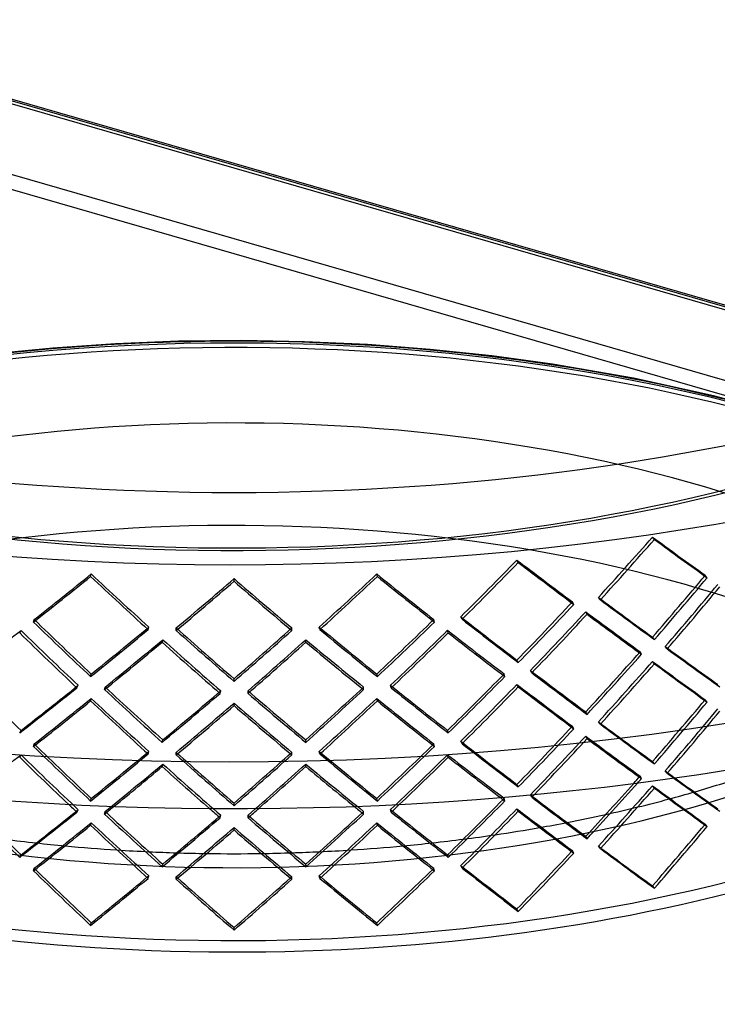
# Model space of a CAD drawing. Header units: millimetres. Extents: x -852 to 852, y -751 to 649.
# Tile 4 of 10: x -105 to 236, y -337 to 145. Entities that reach past the tile are written whole.
import ezdxf

# ---------------------------------------------------------------- set-up
doc = ezdxf.new("R2010")
doc.units = ezdxf.units.MM
doc.layers.add('HIDDEN', color=7, linetype='Continuous')
doc.layers.add('THICK', color=7, linetype='Continuous')

msp = doc.modelspace()

# ---------------------------------------------------------------- linework, layer by layer
at = {"layer": 'HIDDEN'}
for p, q in [((604.98, -99.87), (-225.55, 139.89)), ((603.99, -100.46), (-226.94, 139.41)), ((849.44, -172.75), (-224.44, 137.25)), ((849.44, -207.39), (-224.44, 102.61)), ((846.94, -213.89), (-226.94, 96.11)), ((-58, -13.46), (-88.59, -15.58)), ((-27.23, -12.24), (-58, -13.46)), ((3.65, -11.9), (-27.23, -12.24)), ((34.52, -12.45), (3.65, -11.9)), ((65.33, -13.89), (34.52, -12.45)), ((95.91, -16.21), (65.33, -13.89)), ((-88.59, -15.58), (-119.02, -18.58)), ((126.11, -19.41), (95.91, -16.21)), ((155.8, -23.46), (126.11, -19.41)), ((195.47, -30.34), (155.8, -23.46)), ((234.67, -38.93), (195.47, -30.34)), ((268.19, -47.83), (234.67, -38.93)), ((205.69, -109.17), (204.74, -108.02)), ((139.12, -120.47), (138.47, -119.26)), ((-70.16, -127.33), (-69.83, -126.09)), ((0, -129.63), (0, -128.38)), ((70.16, -127.33), (69.83, -126.09)), ((231.53, -127.91), (230.57, -126.75)), ((179.28, -138.73), (178.32, -137.57)), ((166.24, -140.94), (165.59, -139.73)), ((-98.1, -149.6), (-97.77, -148.36)), ((98.1, -149.6), (97.77, -148.36)), ((111.61, -148.26), (110.96, -147.05)), ((172.75, -145.79), (172.11, -144.58)), ((-104.88, -154.89), (-104.23, -153.68)), ((-42.02, -153.29), (-41.7, -152.05)), ((-28.28, -153.74), (-28.28, -152.49)), ((28.28, -153.74), (28.28, -152.49)), ((42.02, -153.29), (41.7, -152.05)), ((104.84, -154.89), (104.51, -153.65)), ((-35.18, -159.48), (-34.85, -158.24)), ((35.13, -159.48), (35.13, -158.23)), ((205.69, -158.15), (204.74, -156.99)), ((212.01, -162.75), (211.05, -161.6)), ((139.12, -169.45), (138.47, -168.24)), ((199.39, -165.37), (198.74, -164.15)), ((145.73, -174.48), (145.08, -173.27)), ((205.69, -170.02), (204.74, -168.87)), ((-70.16, -176.31), (-69.83, -175.07)), ((0, -178.61), (0, -177.36)), ((70.16, -176.31), (69.83, -175.07)), ((132.54, -176.25), (132.21, -175)), ((-76.89, -181.78), (-76.24, -180.56)), ((-63.36, -182.67), (-63.03, -181.43)), ((63.41, -182.67), (63.41, -181.41)), ((76.95, -181.78), (76.62, -180.54)), ((139.12, -181.32), (138.47, -180.12)), ((-70.16, -188.18), (-69.83, -186.94)), ((-6.8, -184.52), (-6.47, -183.27)), ((6.86, -184.52), (6.86, -183.27)), ((70.16, -188.18), (69.83, -186.94)), ((231.53, -188.76), (230.57, -187.6)), ((0, -190.48), (0, -189.23)), ((172.75, -194.77), (172.11, -193.56)), ((166.24, -201.79), (165.59, -200.58)), ((179.28, -199.58), (178.32, -198.42)), ((-104.88, -203.87), (-104.23, -202.66)), ((104.84, -203.87), (104.51, -202.63)), ((172.75, -206.65), (172.11, -205.44)), ((-98.1, -210.46), (-97.77, -209.22)), ((-35.18, -208.46), (-34.85, -207.21)), ((35.13, -208.46), (35.13, -207.21)), ((98.1, -210.46), (97.77, -209.22)), ((111.61, -209.11), (110.96, -207.9)), ((-104.88, -215.74), (-104.23, -214.53)), ((-42.02, -214.15), (-41.7, -212.91)), ((-28.28, -214.6), (-28.28, -213.35)), ((28.28, -214.6), (28.28, -213.35)), ((42.02, -214.15), (41.7, -212.91)), ((104.84, -215.74), (104.51, -214.5)), ((-35.18, -220.33), (-34.85, -219.09)), ((35.13, -220.33), (35.13, -219.08)), ((205.69, -219), (204.74, -217.85)), ((199.39, -226.22), (198.74, -225)), ((212.01, -223.61), (211.05, -222.45)), ((139.12, -230.3), (138.47, -229.09)), ((205.69, -230.88), (204.74, -229.72)), ((-70.16, -237.16), (-69.83, -235.92)), ((70.16, -237.16), (69.83, -235.92)), ((132.54, -237.1), (132.21, -235.85)), ((145.73, -235.33), (145.08, -234.12)), ((0, -239.46), (0, -238.21)), ((-76.89, -242.63), (-76.24, -241.42)), ((-63.36, -243.52), (-63.03, -242.28)), ((-6.8, -245.37), (-6.47, -244.13)), ((6.86, -245.37), (6.86, -244.12)), ((63.41, -243.52), (63.41, -242.26)), ((76.95, -242.63), (76.62, -241.39)), ((139.12, -242.18), (138.47, -240.97)), ((-70.16, -249.03), (-69.83, -247.79)), ((0, -251.33), (0, -250.08)), ((70.16, -249.03), (69.83, -247.79)), ((231.53, -249.61), (230.57, -248.45)), ((179.28, -260.43), (178.32, -259.28)), ((166.24, -262.65), (165.59, -261.44)), ((111.61, -269.97), (110.96, -268.76)), ((-98.1, -271.31), (-97.77, -270.07)), ((-42.02, -275), (-41.7, -273.76)), ((-28.28, -275.45), (-28.28, -274.2)), ((28.28, -275.45), (28.28, -274.2)), ((42.02, -275), (41.7, -273.76)), ((98.1, -271.31), (97.77, -270.07))]:
    msp.add_line(p, q, dxfattribs=at)
for centre, major_axis, ratio, start_param, end_param in [((0, -37.93), (-535, 0), 0.5, -3.141592, -0.523599), ((0, -42.26), (-537.5, 0), 0.5, -3.141592, -0.523599), ((0, -42.26), (-455, 0), 0.5, -3.141592, -0.523599), ((0, -37.93), (-450, 0), 0.5, -3.141592, -0.523599), ((0, 154.15), (-537.5, 0), 0.5, 0, 2.617994), ((0, 154.15), (535, 0), 0.5, -3.141592, -0.523599), ((0, -281.89), (537.5, 0), 0.5, 1.047198, 2.617994), ((0, -284.06), (-537.5, 0), 0.5, -3.141592, -0.523599), ((0, -279.73), (535, 0), 0.5, 1.047198, 2.687572), ((0, -279.73), (455, 0), 0.5, 0, 2.617994), ((0, -37.93), (-535, 0), 0.5, 0, 2.617994), ((0, -42.26), (-455, 0), 0.5, 0, 2.617994), ((0, -327.36), (450, 0), 0.5, 0, 2.617994), ((0, 139.12), (475.62, 584.22), 0.419315, -1.706598, -1.653717), ((0, 139.12), (477.84, 586.95), 0.419315, -1.706352, -1.653717), ((0, 139.12), (533.16, -434.05), 0.102088, -1.095176, -1.042295), ((0, 139.12), (535.65, -436.08), 0.102088, -1.095176, -1.042542), ((0, 139.12), (492.71, 563.12), 0.370205, -1.762147, -1.709266), ((0, 139.12), (529.88, -463.62), 0.159278, -1.170527, -1.117646), ((0, 139.12), (495.01, 565.76), 0.370205, -1.761901, -1.709266), ((0, 139.12), (532.36, -465.79), 0.159278, -1.170527, -1.117893), ((0, 139.12), (526.98, 493.43), 0.214507, -1.952544, -1.89991), ((0, 139.12), (524.52, 491.13), 0.214507, -1.95279, -1.89991), ((0, 139.12), (508.65, -543.24), 0.319792, -1.372583, -1.319948), ((0, 139.12), (506.29, -540.71), 0.319792, -1.372583, -1.319702), ((0, 139.12), (516.77, 516.77), 0.267949, -1.885476, -1.832596), ((0, 139.12), (519.19, 519.19), 0.267949, -1.88523, -1.832596), ((0, 139.12), (516.77, -516.77), 0.267949, -1.308997, -1.256116), ((0, 139.12), (519.19, -519.19), 0.267949, -1.308997, -1.256362), ((0, 139.12), (506.29, 540.71), 0.319792, -1.821891, -1.76901), ((0, 139.12), (508.65, 543.24), 0.319792, -1.821645, -1.76901), ((0, 139.12), (524.52, -491.13), 0.214507, -1.241683, -1.188802), ((0, 139.12), (526.98, -493.43), 0.214507, -1.241683, -1.189048), ((0, 90.14), (475.62, 584.22), 0.419315, -1.653717, -1.600837), ((0, 90.14), (477.84, 586.95), 0.419315, -1.653717, -1.601083), ((0, 78.27), (475.62, 584.22), 0.419315, -1.640903, -1.588), ((0, 78.27), (477.84, 586.95), 0.419315, -1.640963, -1.588306), ((0, 90.14), (533.16, -434.05), 0.102088, -1.148057, -1.095176), ((0, 90.14), (535.65, -436.08), 0.102088, -1.147811, -1.095176), ((0, 90.14), (492.71, 563.12), 0.370205, -1.709266, -1.656385), ((0, 90.14), (495.01, 565.76), 0.370205, -1.709266, -1.656632), ((0, 90.14), (506.29, -540.71), 0.319792, -1.425463, -1.372583), ((0, 90.14), (506.29, 540.71), 0.319792, -1.76901, -1.716129), ((0, 90.14), (529.88, -463.62), 0.159278, -1.223408, -1.170527), ((0, 90.14), (532.36, -465.79), 0.159278, -1.223162, -1.170527), ((0, 78.27), (492.71, 563.12), 0.370205, -1.696452, -1.643549), ((0, 78.27), (495.01, 565.76), 0.370205, -1.696512, -1.643855), ((0, 139.12), (529.88, -463.62), 0.159278, -1.10481, -1.051722), ((0, 139.12), (532.36, -465.79), 0.159278, -1.105116, -1.052277), ((0, 78.27), (529.88, 463.62), 0.159278, -1.958252, -1.905349), ((0, 139.12), (492.71, -563.12), 0.370205, -1.366609, -1.313521), ((0, 90.14), (508.65, -543.24), 0.319792, -1.425217, -1.372583), ((0, 90.14), (526.98, 493.43), 0.214507, -1.89991, -1.847275), ((0, 90.14), (524.52, 491.13), 0.214507, -1.89991, -1.847029), ((0, 90.14), (516.77, -516.77), 0.267949, -1.361878, -1.308997), ((0, 90.14), (519.19, -519.19), 0.267949, -1.361631, -1.308997), ((0, 90.14), (516.77, 516.77), 0.267949, -1.832596, -1.779715), ((0, 90.14), (519.19, 519.19), 0.267949, -1.832596, -1.779961), ((0, 90.14), (524.52, -491.13), 0.214507, -1.294564, -1.241683), ((0, 90.14), (526.98, -493.43), 0.214507, -1.294317, -1.241683), ((0, 90.14), (508.65, 543.24), 0.319792, -1.76901, -1.716376), ((0, 78.27), (506.29, 540.71), 0.319792, -1.756196, -1.703293), ((0, 139.12), (524.52, -491.13), 0.214507, -1.175966, -1.122878), ((0, 139.12), (495.01, -565.76), 0.370205, -1.366915, -1.314077), ((0, 78.27), (524.52, 491.13), 0.214507, -1.887096, -1.834193), ((0, 139.12), (506.29, -540.71), 0.319792, -1.306866, -1.253777), ((0, 78.27), (516.77, 516.77), 0.267949, -1.819782, -1.766879), ((0, 139.12), (516.77, -516.77), 0.267949, -1.24328, -1.190192), ((0, 78.27), (508.65, 543.24), 0.319792, -1.756256, -1.703599), ((0, 139.12), (526.98, -493.43), 0.214507, -1.176272, -1.123433), ((0, 78.27), (526.98, 493.43), 0.214507, -1.887155, -1.834499), ((0, 139.12), (508.65, -543.24), 0.319792, -1.307172, -1.254333), ((0, 78.27), (519.19, 519.19), 0.267949, -1.819841, -1.767185), ((0, 139.12), (519.19, -519.19), 0.267949, -1.243586, -1.190747), ((0, 90.14), (533.16, -434.05), 0.102088, -1.082362, -1.029459), ((0, 90.14), (535.65, -436.08), 0.102088, -1.082422, -1.029765), ((0, 29.29), (492.71, 563.12), 0.370205, -1.643549, -1.590461), ((0, 29.29), (495.01, 565.76), 0.370205, -1.643855, -1.591016), ((0, 90.14), (529.88, -463.62), 0.159278, -1.157713, -1.10481), ((0, 78.27), (475.62, 584.22), 0.419315, -1.706598, -1.653717), ((0, 78.27), (477.84, 586.95), 0.419315, -1.706352, -1.653717), ((0, 78.27), (533.16, -434.05), 0.102088, -1.095176, -1.042295), ((0, 78.27), (535.65, -436.08), 0.102088, -1.095176, -1.042542), ((0, 90.14), (492.71, -563.12), 0.370205, -1.419512, -1.366609), ((0, 29.29), (506.29, 540.71), 0.319792, -1.703293, -1.650205), ((0, 29.29), (508.65, 543.24), 0.319792, -1.703599, -1.65076), ((0, 90.14), (532.36, -465.79), 0.159278, -1.157773, -1.105116), ((0, 29.29), (532.36, 465.79), 0.159278, -1.905655, -1.852816), ((0, 29.29), (529.88, 463.62), 0.159278, -1.905349, -1.85226), ((0, 90.14), (508.65, -543.24), 0.319792, -1.359828, -1.307172), ((0, 90.14), (506.29, -540.71), 0.319792, -1.359769, -1.306866), ((0, 29.29), (516.77, 516.77), 0.267949, -1.766879, -1.713791), ((0, 29.29), (519.19, 519.19), 0.267949, -1.767185, -1.714346), ((0, 90.14), (524.52, -491.13), 0.214507, -1.228869, -1.175966), ((0, 90.14), (526.98, -493.43), 0.214507, -1.228928, -1.176272), ((0, 78.27), (492.71, 563.12), 0.370205, -1.762147, -1.709266), ((0, 78.27), (495.01, 565.76), 0.370205, -1.761901, -1.709266), ((0, 78.27), (529.88, -463.62), 0.159278, -1.170527, -1.117646), ((0, 78.27), (532.36, -465.79), 0.159278, -1.170527, -1.117893), ((0, 78.27), (524.52, 491.13), 0.214507, -1.95279, -1.89991), ((0, 78.27), (506.29, -540.71), 0.319792, -1.372583, -1.319702), ((0, 29.29), (526.98, 493.43), 0.214507, -1.834499, -1.78166), ((0, 29.29), (524.52, 491.13), 0.214507, -1.834193, -1.781105), ((0, 90.14), (516.77, -516.77), 0.267949, -1.296183, -1.24328), ((0, 90.14), (519.19, -519.19), 0.267949, -1.296242, -1.243586), ((0, 78.27), (506.29, 540.71), 0.319792, -1.821891, -1.76901), ((0, 78.27), (524.52, -491.13), 0.214507, -1.241683, -1.188802), ((0, 29.29), (475.62, 584.22), 0.419315, -1.653717, -1.600837), ((0, 78.27), (526.98, 493.43), 0.214507, -1.952544, -1.89991), ((0, 78.27), (508.65, -543.24), 0.319792, -1.372583, -1.319948), ((0, 78.27), (516.77, 516.77), 0.267949, -1.885476, -1.832596), ((0, 78.27), (519.19, 519.19), 0.267949, -1.88523, -1.832596), ((0, 78.27), (516.77, -516.77), 0.267949, -1.308997, -1.256116), ((0, 78.27), (519.19, -519.19), 0.267949, -1.308997, -1.256362), ((0, 78.27), (508.65, 543.24), 0.319792, -1.821645, -1.76901), ((0, 78.27), (526.98, -493.43), 0.214507, -1.241683, -1.189048), ((0, 29.29), (477.84, 586.95), 0.419315, -1.653717, -1.601083), ((0, 17.42), (475.62, 584.22), 0.419315, -1.640903, -1.588), ((0, 17.42), (477.84, 586.95), 0.419315, -1.640963, -1.588306), ((0, 29.29), (492.71, 563.12), 0.370205, -1.709266, -1.656385), ((0, 29.29), (495.01, 565.76), 0.370205, -1.709266, -1.656632), ((0, 29.29), (533.16, -434.05), 0.102088, -1.148057, -1.095176), ((0, 29.29), (535.65, -436.08), 0.102088, -1.147811, -1.095176), ((0, 17.42), (492.71, 563.12), 0.370205, -1.696452, -1.643549), ((0, 17.42), (495.01, 565.76), 0.370205, -1.693937, -1.643855), ((0, 78.27), (529.88, -463.62), 0.159278, -1.10481, -1.051722), ((0, 78.27), (532.36, -465.79), 0.159278, -1.105116, -1.052277), ((0, 29.29), (508.65, -543.24), 0.319792, -1.425217, -1.372583), ((0, 29.29), (506.29, -540.71), 0.319792, -1.425463, -1.372583), ((0, 29.29), (506.29, 540.71), 0.319792, -1.76901, -1.716129), ((0, 29.29), (508.65, 543.24), 0.319792, -1.76901, -1.716376), ((0, 29.29), (529.88, -463.62), 0.159278, -1.223408, -1.170527), ((0, 29.29), (532.36, -465.79), 0.159278, -1.223162, -1.170527), ((0, 17.42), (529.88, 463.62), 0.159278, -1.958252, -1.905349), ((0, 78.27), (495.01, -565.76), 0.370205, -1.366915, -1.321778), ((0, 78.27), (492.71, -563.12), 0.370205, -1.366609, -1.313521), ((0, 29.29), (526.98, 493.43), 0.214507, -1.89991, -1.847275), ((0, 29.29), (524.52, 491.13), 0.214507, -1.89991, -1.847029), ((0, 29.29), (516.77, -516.77), 0.267949, -1.361878, -1.308997), ((0, 29.29), (519.19, -519.19), 0.267949, -1.361631, -1.308997), ((0, 29.29), (516.77, 516.77), 0.267949, -1.832596, -1.779715), ((0, 29.29), (519.19, 519.19), 0.267949, -1.832596, -1.779961), ((0, 29.29), (524.52, -491.13), 0.214507, -1.294564, -1.241683), ((0, 29.29), (526.98, -493.43), 0.214507, -1.294317, -1.241683), ((0, 17.42), (506.29, 540.71), 0.319792, -1.756196, -1.703293), ((0, 17.42), (508.65, 543.24), 0.319792, -1.748605, -1.703599), ((0, 78.27), (524.52, -491.13), 0.214507, -1.175966, -1.122878), ((0, 78.27), (526.98, -493.43), 0.214507, -1.176272, -1.127629), ((0, 17.42), (524.52, 491.13), 0.214507, -1.887096, -1.834193), ((0, 17.42), (526.98, 493.43), 0.214507, -1.878491, -1.834499), ((0, 78.27), (508.65, -543.24), 0.319792, -1.307172, -1.264121), ((0, 78.27), (506.29, -540.71), 0.319792, -1.306866, -1.253777), ((0, 17.42), (516.77, 516.77), 0.267949, -1.819782, -1.766879), ((0, 17.42), (519.19, 519.19), 0.267949, -1.810114, -1.767185), ((0, 78.27), (516.77, -516.77), 0.267949, -1.24328, -1.190192), ((0, 78.27), (519.19, -519.19), 0.267949, -1.243586, -1.199466), ((0, -31.56), (492.71, 563.12), 0.370205, -1.596807, -1.590461), ((0, -31.56), (495.01, 565.76), 0.370205, -1.594718, -1.591016), ((0, 29.29), (533.16, -434.05), 0.102088, -1.082362, -1.072868), ((0, 29.29), (535.65, -436.08), 0.102088, -1.082422, -1.075993), ((0, 17.42), (475.62, 584.22), 0.419315, -1.706598, -1.653717), ((0, 17.42), (533.16, -434.05), 0.102088, -1.095176, -1.042295), ((0, -31.56), (506.29, 540.71), 0.319792, -1.651289, -1.650205), ((0, 29.29), (529.88, -463.62), 0.159278, -1.157713, -1.155682), ((0, -37.93), (-450, 0), 0.5, 2.063688, 2.094968), ((0, -37.93), (-450, 0), 0.5, 1.986941, 2.025389), ((0, -31.56), (529.88, 463.62), 0.159278, -1.854249, -1.85226), ((0, 29.29), (506.29, -540.71), 0.319792, -1.359769, -1.358717), ((0, -31.56), (524.52, 491.13), 0.214507, -1.78277, -1.781105), ((0, 29.29), (516.77, -516.77), 0.267949, -1.296183, -1.294834), ((0, -31.56), (516.77, 516.77), 0.267949, -1.715158, -1.713791), ((0, 29.29), (524.52, -491.13), 0.214507, -1.228869, -1.227197), ((0, 17.42), (492.71, 563.12), 0.370205, -1.762147, -1.709266), ((0, 17.42), (529.88, -463.62), 0.159278, -1.170527, -1.117646), ((0, 17.42), (524.52, 491.13), 0.214507, -1.95279, -1.89991), ((0, 17.42), (506.29, -540.71), 0.319792, -1.372583, -1.319702), ((0, 17.42), (516.77, 516.77), 0.267949, -1.885476, -1.832596), ((0, 17.42), (516.77, -516.77), 0.267949, -1.308997, -1.256116), ((0, 17.42), (506.29, 540.71), 0.319792, -1.821891, -1.76901), ((0, 17.42), (524.52, -491.13), 0.214507, -1.241683, -1.188802), ((0, -37.93), (-450, 0), 0.5, 1.909677, 1.94151), ((0, -37.93), (-450, 0), 0.5, 1.823005, 1.858958), ((0, -37.93), (-450, 0), 0.5, 1.35404, 1.385983), ((0, -37.93), (-450, 0), 0.5, 1.75561, 1.788195), ((0, -31.56), (533.16, -434.05), 0.102088, -1.148057, -1.145673), ((0, -37.93), (-450, 0), 0.5, 1.443339, 1.478206), ((0, -37.93), (-450, 0), 0.5, 1.508144, 1.541071), ((0, -37.93), (-450, 0), 0.5, 1.600522, 1.634093), ((0, -37.93), (-450, 0), 0.5, 1.664041, 1.698254), ((0, -31.56), (529.88, -463.62), 0.159278, -1.223408, -1.221407), ((0, -31.56), (506.29, -540.71), 0.319792, -1.425463, -1.4244), ((0, -31.56), (524.52, 491.13), 0.214507, -1.84869, -1.847029), ((0, -31.56), (516.77, -516.77), 0.267949, -1.361878, -1.360525), ((0, -31.56), (516.77, 516.77), 0.267949, -1.781068, -1.779715), ((0, -31.56), (524.52, -491.13), 0.214507, -1.294564, -1.292902), ((0, -31.56), (506.29, 540.71), 0.319792, -1.717192, -1.716129), ((0, -327.36), (450, 0), 0.5, -3.141592, -0.523599)]:
    msp.add_ellipse(centre, major_axis=major_axis, ratio=ratio, start_param=start_param, end_param=end_param, dxfattribs=at)
at = {"layer": 'THICK'}
for p, q in [((172.75, -255.63), (172.11, -254.42)), ((-104.88, -264.72), (-104.23, -263.51)), ((104.84, -264.72), (104.51, -263.48)), ((-35.18, -269.31), (-34.85, -268.07)), ((35.13, -269.31), (35.13, -268.06)), ((205.69, -279.85), (204.74, -278.7)), ((139.12, -291.15), (138.47, -289.95)), ((-70.16, -298.01), (-69.83, -296.77)), ((70.16, -298.01), (69.83, -296.77)), ((0, -300.31), (0, -299.06))]:
    msp.add_line(p, q, dxfattribs=at)
for centre, major_axis, ratio, start_param, end_param in [((0, 238.21), (719.4, 0), 0.5, 1.047198, 4.18879), ((0, 238.21), (648.8, 0), 0.5, -0.523599, 2.617994), ((0, 238.21), (648.8, 0), 0.5, 2.617994, 5.759587), ((0, 154.15), (790, 0), 0.5, -3.141592, -0.523599), ((0, 238.21), (719.4, 0), 0.5, -2.094395, -0.523599), ((0, 177.07), (790, 0), 0.5, -2.094395, -0.523599), ((0, -42.26), (-537.5, 0), 0.5, 0.442641, 2.617994), ((0, 29.29), (535.65, -436.08), 0.102088, -1.075993, -1.029765), ((0, 29.29), (533.16, -434.05), 0.102088, -1.072868, -1.029459), ((0, -37.93), (-450, 0), 0.5, 2.094968, 2.159168), ((0, -31.56), (492.71, 563.12), 0.370205, -1.643549, -1.596807), ((0, -31.56), (495.01, 565.76), 0.370205, -1.643855, -1.594718), ((0, 17.42), (477.84, 586.95), 0.419315, -1.706352, -1.653717), ((0, 17.42), (535.65, -436.08), 0.102088, -1.095176, -1.042542), ((0, 78.27), (526.98, -493.43), 0.214507, -1.127629, -1.123433), ((0, 17.42), (495.01, 565.76), 0.370205, -1.696512, -1.693937), ((0, 29.29), (532.36, -465.79), 0.159278, -1.157773, -1.105116), ((0, 29.29), (529.88, -463.62), 0.159278, -1.155682, -1.10481), ((0, 29.29), (495.01, -565.76), 0.370205, -1.419572, -1.366915), ((0, 29.29), (492.71, -563.12), 0.370205, -1.418745, -1.366609), ((0, 78.27), (495.01, -565.76), 0.370205, -1.321778, -1.314077), ((0, 17.42), (526.98, 493.43), 0.214507, -1.887155, -1.878491), ((0, 78.27), (508.65, -543.24), 0.319792, -1.264121, -1.254333), ((0, 17.42), (519.19, 519.19), 0.267949, -1.819841, -1.810114), ((0, 78.27), (519.19, -519.19), 0.267949, -1.199466, -1.190747), ((0, 17.42), (508.65, 543.24), 0.319792, -1.756256, -1.748605), ((0, -31.56), (506.29, 540.71), 0.319792, -1.703293, -1.651289), ((0, -31.56), (508.65, 543.24), 0.319792, -1.703599, -1.65076), ((0, -37.93), (-450, 0), 0.5, 2.025389, 2.063688), ((0, -31.56), (532.36, 465.79), 0.159278, -1.905655, -1.852816), ((0, -31.56), (529.88, 463.62), 0.159278, -1.905349, -1.854249), ((0, 29.29), (508.65, -543.24), 0.319792, -1.359828, -1.307172), ((0, 29.29), (506.29, -540.71), 0.319792, -1.358717, -1.306866), ((0, -31.56), (526.98, 493.43), 0.214507, -1.834499, -1.78166), ((0, -31.56), (524.52, 491.13), 0.214507, -1.834193, -1.78277), ((0, 29.29), (519.19, -519.19), 0.267949, -1.296242, -1.243586), ((0, 29.29), (516.77, -516.77), 0.267949, -1.294834, -1.24328), ((0, -31.56), (516.77, 516.77), 0.267949, -1.766879, -1.715158), ((0, -31.56), (519.19, 519.19), 0.267949, -1.767185, -1.714346), ((0, 29.29), (526.98, -493.43), 0.214507, -1.228928, -1.176272), ((0, 29.29), (524.52, -491.13), 0.214507, -1.227197, -1.175966), ((0, 17.42), (495.01, 565.76), 0.370205, -1.761901, -1.709266), ((0, 17.42), (532.36, -465.79), 0.159278, -1.170527, -1.117893), ((0, -37.93), (-450, 0), 0.5, 1.94151, 1.986941), ((0, 17.42), (526.98, 493.43), 0.214507, -1.952544, -1.89991), ((0, 17.42), (508.65, -543.24), 0.319792, -1.372583, -1.319948), ((0, 17.42), (508.65, 543.24), 0.319792, -1.821645, -1.76901), ((0, 17.42), (526.98, -493.43), 0.214507, -1.241683, -1.189048), ((0, -37.93), (-450, 0), 0.5, 1.858958, 1.909677), ((0, -31.56), (475.62, 584.22), 0.419315, -1.653717, -1.601341), ((0, -31.56), (477.84, 586.95), 0.419315, -1.653717, -1.601083), ((0, 17.42), (519.19, 519.19), 0.267949, -1.88523, -1.832596), ((0, 17.42), (519.19, -519.19), 0.267949, -1.308997, -1.256362), ((0, -37.93), (-450, 0), 0.5, 1.319263, 1.35404), ((0, -37.93), (-450, 0), 0.5, 1.385983, 1.443339), ((0, -37.93), (-450, 0), 0.5, 1.698254, 1.75561), ((0, -37.93), (-450, 0), 0.5, 1.788195, 1.823005), ((0, -37.93), (-450, 0), 0.5, 1.478206, 1.508144), ((0, -37.93), (-450, 0), 0.5, 1.541071, 1.600522), ((0, -37.93), (-450, 0), 0.5, 1.634093, 1.664041), ((0, -31.56), (492.71, 563.12), 0.370205, -1.709266, -1.657169), ((0, -31.56), (495.01, 565.76), 0.370205, -1.709266, -1.656632), ((0, -31.56), (535.65, -436.08), 0.102088, -1.147811, -1.095176), ((0, -31.56), (533.16, -434.05), 0.102088, -1.145673, -1.095176), ((0, -31.56), (529.88, -463.62), 0.159278, -1.221407, -1.170527), ((0, -31.56), (508.65, -543.24), 0.319792, -1.425217, -1.372583), ((0, -31.56), (506.29, -540.71), 0.319792, -1.4244, -1.372583), ((0, -31.56), (524.52, 491.13), 0.214507, -1.89991, -1.84869), ((0, -31.56), (524.52, -491.13), 0.214507, -1.292902, -1.241683), ((0, -31.56), (506.29, 540.71), 0.319792, -1.76901, -1.717192), ((0, -31.56), (508.65, 543.24), 0.319792, -1.76901, -1.716376), ((0, -31.56), (532.36, -465.79), 0.159278, -1.223162, -1.170527), ((0, -31.56), (526.98, 493.43), 0.214507, -1.89991, -1.847275), ((0, -31.56), (519.19, -519.19), 0.267949, -1.361631, -1.308997), ((0, -31.56), (516.77, -516.77), 0.267949, -1.360525, -1.308997), ((0, -31.56), (516.77, 516.77), 0.267949, -1.832596, -1.781068), ((0, -31.56), (519.19, 519.19), 0.267949, -1.832596, -1.779961), ((0, -31.56), (526.98, -493.43), 0.214507, -1.294317, -1.241683), ((0, -284.06), (-537.5, 0), 0.5, 0, 2.617994), ((0, -279.73), (455, 0), 0.5, -3.141592, -0.523599)]:
    msp.add_ellipse(centre, major_axis=major_axis, ratio=ratio, start_param=start_param, end_param=end_param, dxfattribs=at)

doc.saveas('drawing.dxf')
